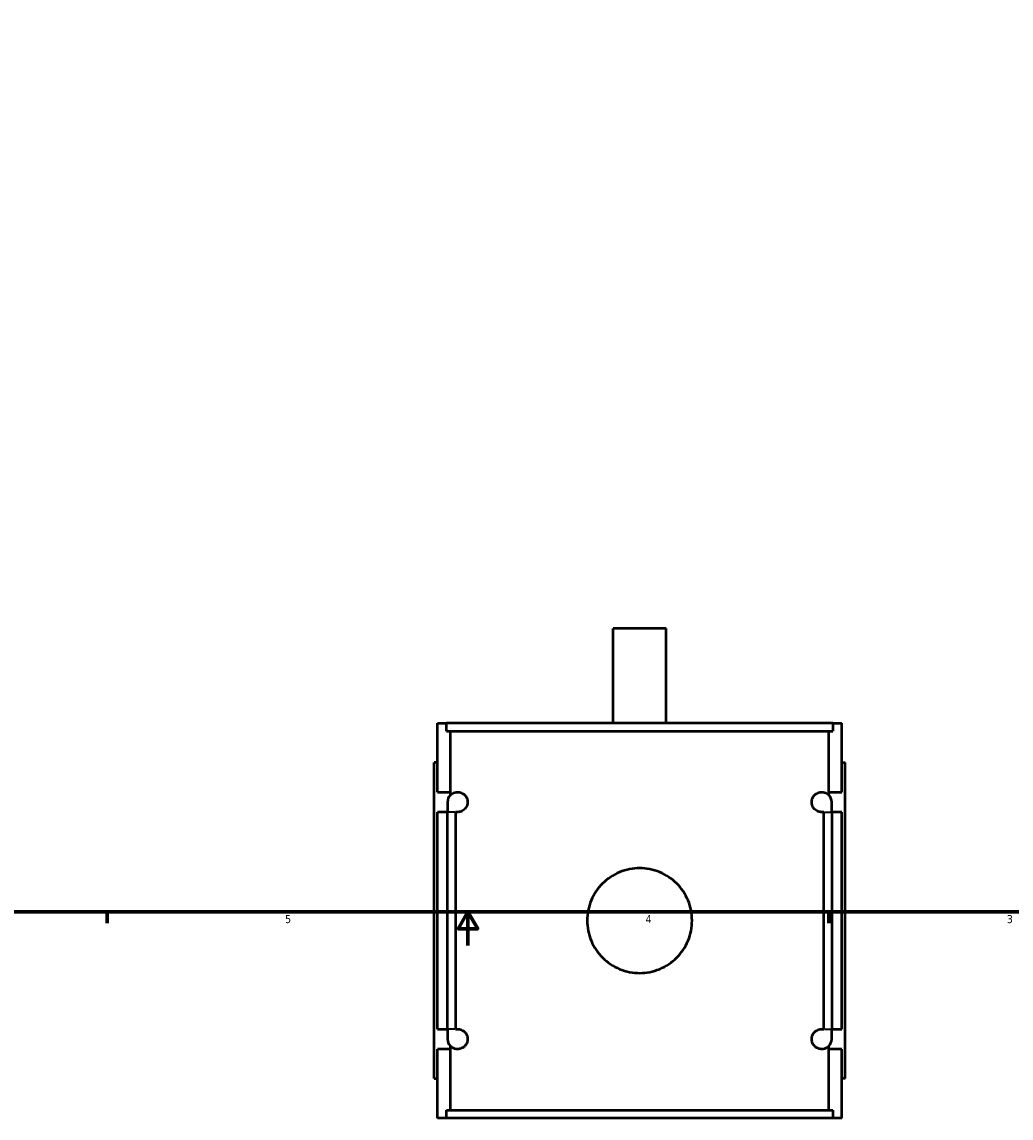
# Model space of a CAD drawing. Header units: inches. Extents: x -1 to 47.8, y -1.4 to 47.3.
# Tile 2 of 8: x 11.7 to 23.4, y -1.4 to 11.5. Entities that reach past the tile are written whole.
import ezdxf

# ---------------------------------------------------------------- set-up
doc = ezdxf.new("R2010")
doc.units = ezdxf.units.IN
doc.header["$MEASUREMENT"] = 0
for name, color, linetype, lineweight in [('Border (ANSI)', 7, 'Continuous', 70), ('Visible (ANSI)', 7, 'Continuous', 50), ('Visible Narrow (ANSI)', 7, 'Continuous', 35)]:
    doc.layers.add(name, color=color, linetype=linetype, lineweight=lineweight)
doc.styles.add('Note Text (ANSI)', font='tahoma.ttf')

# ---------------------------------------------------------------- blocks, each defined once
blk = doc.blocks.new('Borders Default Border')
at = {"layer": 'Border (ANSI)'}
for p, q in [((12.75, 1), (12.75, 0.866)), ((21.25, 1), (21.25, 0.866))]:
    blk.add_line(p, q, dxfattribs=at)
at = {"layer": 'Border (ANSI)', "flags": 128}
for points in [[(0.5, 1), (0.5, 21), (33.5, 21), (33.5, 1), (0.5, 1)], [(17, 0.6), (17, 1), (16.885, 0.8), (17.115, 0.8), (17, 1)]]:
    blk.add_lwpolyline(points, dxfattribs=at)
at = {"layer": 'Border (ANSI)', "color": 5, "true_color": 0x0000ff, "char_height": 0.0945, "attachment_point": 7, "style": 'Note Text (ANSI)'}
for s, insert in [('5', (14.847, 0.864)), ('4', (19.092, 0.866)), ('3', (23.346, 0.864))]:
    blk.add_mtext(s, dxfattribs=dict(at, insert=insert))

msp = doc.modelspace()

# ---------------------------------------------------------------- linework, layer by layer
at = {"layer": 'Visible (ANSI)'}
for p, q in [((19.333, 4.335), (18.711, 4.335)), ((18.711, 3.22), (18.711, 4.335)), ((19.333, 3.22), (19.333, 4.335)), ((16.642, 3.22), (16.748, 3.22)), ((16.642, 2.408), (16.642, 3.22)), ((21.296, 3.22), (16.748, 3.22)), ((16.748, 3.127), (16.748, 3.22)), ((16.748, 3.127), (21.296, 3.127)), ((16.794, 2.408), (16.794, 3.127)), ((21.249, 2.408), (21.249, 3.127)), ((21.296, 3.22), (21.402, 3.22)), ((21.296, 3.22), (21.296, 3.127)), ((21.402, 2.408), (21.402, 3.22)), ((16.642, 2.755), (16.602, 2.755)), ((16.602, -0.965), (16.602, 2.755)), ((21.402, 2.755), (21.441, 2.755)), ((21.441, -0.965), (21.441, 2.755)), ((16.642, 2.408), (16.794, 2.408)), ((16.794, 2.374), (16.794, 2.408)), ((21.249, 2.374), (21.249, 2.408)), ((21.249, 2.408), (21.402, 2.408)), ((16.76, 2.29), (16.76, 2.172)), ((21.284, 2.172), (21.284, 2.29)), ((16.642, -0.382), (16.642, 2.172)), ((16.76, 2.172), (16.642, 2.172)), ((16.76, -0.382), (16.76, 2.172)), ((16.853, 2.172), (16.853, -0.382)), ((21.191, -0.382), (21.191, 2.172)), ((21.402, 2.172), (21.284, 2.172)), ((21.284, 2.172), (21.284, -0.382)), ((21.402, -0.382), (21.402, 2.172)), ((16.642, -0.382), (16.76, -0.382)), ((16.76, -0.382), (16.76, -0.5)), ((21.284, -0.382), (21.402, -0.382)), ((21.284, -0.5), (21.284, -0.382)), ((16.642, -1.43), (16.642, -0.618)), ((16.794, -0.618), (16.642, -0.618)), ((16.794, -0.618), (16.794, -0.583)), ((16.794, -1.337), (16.794, -0.618)), ((21.249, -0.618), (21.249, -0.583)), ((21.249, -1.337), (21.249, -0.618)), ((21.402, -0.618), (21.249, -0.618)), ((21.402, -1.43), (21.402, -0.618)), ((16.602, -0.965), (16.642, -0.965)), ((21.441, -0.965), (21.402, -0.965)), ((16.748, -1.337), (21.296, -1.337)), ((16.748, -1.43), (16.748, -1.337)), ((21.296, -1.337), (21.296, -1.43)), ((16.748, -1.43), (16.642, -1.43)), ((21.296, -1.43), (16.748, -1.43)), ((21.402, -1.43), (21.296, -1.43))]:
    msp.add_line(p, q, dxfattribs=at)
for centre, start, end in [((16.878, 2.29), 135.1496, 180), ((21.166, 2.29), 0, 44.8504), ((16.878, -0.5), 180, 224.8504), ((21.166, -0.5), 315.1496, 0)]:
    msp.add_arc(centre, 0.118, start, end, dxfattribs=at)
for points, knots in [([(16.794, 2.374), (16.801, 2.38), (16.809, 2.386), (16.835, 2.402), (16.856, 2.408), (16.892, 2.408), (16.908, 2.406), (16.933, 2.395), (16.942, 2.39), (16.959, 2.377), (16.967, 2.369), (16.98, 2.351), (16.985, 2.341), (16.991, 2.324), (16.993, 2.318), (16.996, 2.304), (16.996, 2.297), (16.996, 2.283), (16.996, 2.276), (16.993, 2.263), (16.991, 2.256), (16.982, 2.231), (16.971, 2.216), (16.948, 2.193), (16.933, 2.184), (16.904, 2.174), (16.89, 2.172), (16.87, 2.172), (16.861, 2.173), (16.853, 2.175)], [0.645958, 0.645958, 0.645958, 0.645958, 0.89701, 0.89701, 1.413207, 1.413207, 1.730061, 1.730061, 1.888488, 1.888488, 2.046915, 2.046915, 2.156349, 2.156349, 2.211065, 2.211065, 2.265782, 2.265782, 2.318017, 2.318017, 2.370251, 2.370251, 2.559775, 2.559775, 2.832356, 2.832356, 3.104938, 3.104938, 3.300366, 3.300366, 3.300366, 3.300366]), ([(21.191, 2.175), (21.182, 2.173), (21.174, 2.172), (21.154, 2.172), (21.14, 2.174), (21.111, 2.184), (21.096, 2.193), (21.072, 2.216), (21.061, 2.231), (21.052, 2.256), (21.051, 2.263), (21.048, 2.276), (21.048, 2.283), (21.048, 2.297), (21.048, 2.304), (21.051, 2.318), (21.052, 2.324), (21.058, 2.341), (21.064, 2.351), (21.077, 2.369), (21.085, 2.377), (21.102, 2.39), (21.111, 2.395), (21.136, 2.406), (21.152, 2.408), (21.188, 2.408), (21.209, 2.402), (21.235, 2.386), (21.243, 2.38), (21.249, 2.374)], [1.216385, 1.216385, 1.216385, 1.216385, 1.411813, 1.411813, 1.684395, 1.684395, 1.956976, 1.956976, 2.1465, 2.1465, 2.198734, 2.198734, 2.250969, 2.250969, 2.305685, 2.305685, 2.360402, 2.360402, 2.469836, 2.469836, 2.628263, 2.628263, 2.78669, 2.78669, 3.103544, 3.103544, 3.619741, 3.619741, 3.870793, 3.870793, 3.870793, 3.870793]), ([(19.639, 0.895), (19.639, 0.856), (19.635, 0.816), (19.62, 0.736), (19.608, 0.697), (19.576, 0.621), (19.557, 0.584), (19.511, 0.517), (19.486, 0.486), (19.431, 0.432), (19.4, 0.406), (19.333, 0.361), (19.297, 0.341), (19.221, 0.309), (19.181, 0.297), (19.101, 0.282), (19.061, 0.278), (18.983, 0.278), (18.943, 0.282), (18.863, 0.297), (18.823, 0.309), (18.747, 0.341), (18.711, 0.361), (18.643, 0.406), (18.613, 0.432), (18.558, 0.486), (18.532, 0.517), (18.487, 0.584), (18.468, 0.621), (18.436, 0.697), (18.424, 0.736), (18.408, 0.816), (18.405, 0.856), (18.405, 0.934), (18.408, 0.975), (18.424, 1.054), (18.436, 1.094), (18.468, 1.17), (18.487, 1.206), (18.532, 1.274), (18.558, 1.305), (18.613, 1.359), (18.643, 1.385), (18.711, 1.43), (18.747, 1.45), (18.823, 1.481), (18.863, 1.493), (18.943, 1.509), (18.983, 1.513), (19.061, 1.513), (19.101, 1.509), (19.181, 1.493), (19.221, 1.481), (19.297, 1.45), (19.333, 1.43), (19.4, 1.385), (19.431, 1.359), (19.486, 1.305), (19.511, 1.274), (19.557, 1.206), (19.576, 1.17), (19.608, 1.094), (19.62, 1.054), (19.635, 0.975), (19.639, 0.934), (19.639, 0.895)], [0, 0, 0, 0, 0.296971, 0.296971, 0.593942, 0.593942, 0.890913, 0.890913, 1.187884, 1.187884, 1.484796, 1.484796, 1.781708, 1.781708, 2.078621, 2.078621, 2.375533, 2.375533, 2.672445, 2.672445, 2.969357, 2.969357, 3.26627, 3.26627, 3.563182, 3.563182, 3.860153, 3.860153, 4.157124, 4.157124, 4.454095, 4.454095, 4.751066, 4.751066, 5.048037, 5.048037, 5.345008, 5.345008, 5.641979, 5.641979, 5.93895, 5.93895, 6.235862, 6.235862, 6.532774, 6.532774, 6.829687, 6.829687, 7.126599, 7.126599, 7.423511, 7.423511, 7.720423, 7.720423, 8.017335, 8.017335, 8.314248, 8.314248, 8.611219, 8.611219, 8.90819, 8.90819, 9.205161, 9.205161, 9.502132, 9.502132, 9.502132, 9.502132]), ([(16.853, -0.384), (16.861, -0.382), (16.87, -0.382), (16.892, -0.382), (16.908, -0.384), (16.933, -0.395), (16.942, -0.4), (16.959, -0.413), (16.967, -0.421), (16.98, -0.439), (16.985, -0.449), (16.991, -0.466), (16.993, -0.472), (16.996, -0.486), (16.996, -0.493), (16.996, -0.507), (16.996, -0.514), (16.993, -0.527), (16.991, -0.533), (16.985, -0.551), (16.98, -0.56), (16.967, -0.579), (16.959, -0.587), (16.942, -0.6), (16.933, -0.605), (16.908, -0.615), (16.892, -0.618), (16.856, -0.618), (16.835, -0.611), (16.809, -0.596), (16.801, -0.59), (16.794, -0.583)], [1.215949, 1.215949, 1.215949, 1.215949, 1.413207, 1.413207, 1.730061, 1.730061, 1.888488, 1.888488, 2.046915, 2.046915, 2.156349, 2.156349, 2.211065, 2.211065, 2.265782, 2.265782, 2.320499, 2.320499, 2.375216, 2.375216, 2.48465, 2.48465, 2.643077, 2.643077, 2.801504, 2.801504, 3.118358, 3.118358, 3.634555, 3.634555, 3.885607, 3.885607, 3.885607, 3.885607]), ([(21.249, -0.583), (21.243, -0.59), (21.235, -0.596), (21.209, -0.611), (21.188, -0.618), (21.152, -0.618), (21.136, -0.615), (21.111, -0.605), (21.102, -0.6), (21.085, -0.587), (21.077, -0.579), (21.064, -0.56), (21.058, -0.551), (21.052, -0.533), (21.051, -0.527), (21.048, -0.514), (21.048, -0.507), (21.048, -0.493), (21.048, -0.486), (21.051, -0.472), (21.052, -0.466), (21.058, -0.449), (21.064, -0.439), (21.077, -0.421), (21.085, -0.413), (21.102, -0.4), (21.111, -0.395), (21.136, -0.384), (21.152, -0.382), (21.174, -0.382), (21.183, -0.382), (21.191, -0.384)], [0.645958, 0.645958, 0.645958, 0.645958, 0.89701, 0.89701, 1.413207, 1.413207, 1.730061, 1.730061, 1.888488, 1.888488, 2.046915, 2.046915, 2.156349, 2.156349, 2.211065, 2.211065, 2.265782, 2.265782, 2.320499, 2.320499, 2.375216, 2.375216, 2.48465, 2.48465, 2.643077, 2.643077, 2.801504, 2.801504, 3.118358, 3.118358, 3.315616, 3.315616, 3.315616, 3.315616])]:
    msp.add_open_spline(points, degree=3, knots=knots, dxfattribs=at)
for points in [[(16.853, 2.175), (16.853, 2.174), (16.853, 2.173), (16.853, 2.172)], [(21.191, 2.172), (21.191, 2.173), (21.191, 2.174), (21.191, 2.175)], [(16.853, -0.382), (16.853, -0.382), (16.853, -0.383), (16.853, -0.384)], [(21.191, -0.384), (21.191, -0.383), (21.191, -0.382), (21.191, -0.382)]]:
    msp.add_open_spline(points, degree=3, dxfattribs=at)
at = {"layer": 'Visible Narrow (ANSI)'}
for p, q in [((16.845, 2.172), (16.76, 2.172)), ((21.198, 2.172), (21.283, 2.172)), ((16.845, -0.382), (16.76, -0.382)), ((21.198, -0.382), (21.283, -0.382))]:
    msp.add_line(p, q, dxfattribs=at)

# ---------------------------------------------------------------- block references
msp.add_blockref('Borders Default Border', (0, 0))

doc.saveas('drawing.dxf')
